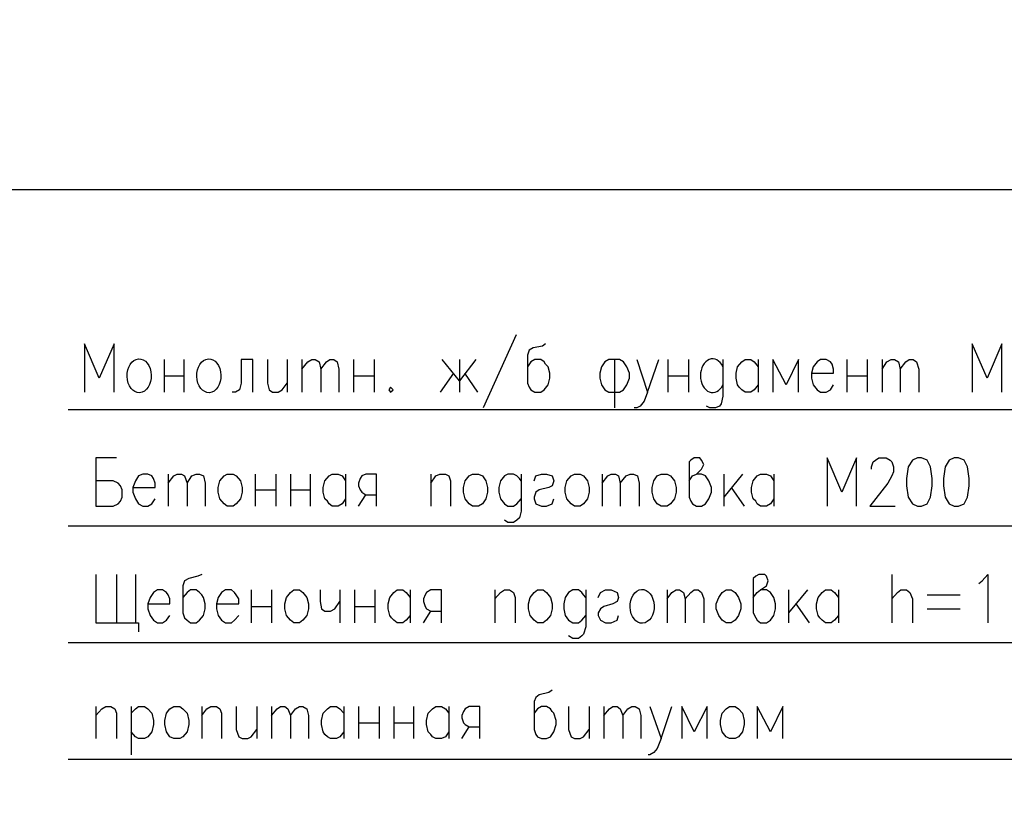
# Model space of a CAD drawing. Extents: x -119078 to 1619993, y 264752 to 340742.
# Tile 147 of 220: x 941929 to 947009, y 303168 to 307159. Entities that reach past the tile are written whole.
import ezdxf

# ---------------------------------------------------------------- set-up
doc = ezdxf.new("R2010")
doc.units = 0
doc.header["$MEASUREMENT"] = 0
doc.linetypes.add('CONTI', pattern=[0])
doc.layers.get('0').update_dxf_attribs({"color": 250, "linetype": 'CONTI'})
doc.layers.add('PDF _Геометрия', color=250, linetype='Continuous')
doc.styles.add('ICOCPEUR', font='isocpeui.ttf')

msp = doc.modelspace()

# ---------------------------------------------------------------- linework, layer by layer
at = {"layer": 'PDF _Геометрия', "color": 251, "lineweight": -3, "true_color": 0x535353}
msp.add_lwpolyline([(940057.866, 306282.881), (966656.594, 306282.881)], dxfattribs=at)
at = {"layer": 'PDF _Геометрия', "color": 7, "lineweight": -3}
for points in [[(944490.282, 305533.562), (944320.944, 305156.785)], [(942415.894, 305237.221), (942415.894, 305486.994), (942339.692, 305309.189), (942263.49, 305486.994), (942263.49, 305237.221)], [(944642.686, 305486.994), (944625.752, 305474.294), (944579.184, 305465.827), (944558.017, 305453.126), (944549.55, 305427.726), (944549.55, 305283.789), (944558.017, 305262.621), (944566.484, 305249.921), (944587.651, 305237.221), (944617.285, 305237.221), (944634.219, 305249.921), (944655.386, 305275.322), (944663.853, 305309.189), (944663.853, 305334.59), (944655.386, 305368.457), (944642.686, 305381.158), (944634.219, 305393.858), (944617.285, 305406.558), (944587.651, 305406.558), (944566.484, 305393.858), (944549.55, 305368.457)], [(946996.481, 305237.221), (946996.481, 305486.994), (946920.279, 305309.189), (946844.077, 305486.994), (946844.077, 305237.221)], [(942674.134, 305406.558), (942674.134, 305237.221)], [(942775.737, 305406.558), (942775.737, 305237.221)], [(943131.346, 305237.221), (943131.346, 305406.558), (943072.078, 305406.558), (943072.078, 305283.789), (943063.611, 305249.921), (943042.444, 305237.221), (943025.51, 305237.221)], [(943207.548, 305406.558), (943207.548, 305283.789), (943216.015, 305249.921), (943232.949, 305237.221), (943262.583, 305237.221), (943283.75, 305249.921), (943309.151, 305283.789)], [(943309.151, 305406.558), (943309.151, 305237.221)], [(943385.353, 305406.558), (943385.353, 305237.221)], [(943385.353, 305355.757), (943414.987, 305393.858), (943436.154, 305406.558), (943453.088, 305406.558), (943474.255, 305393.858), (943482.722, 305355.757), (943482.722, 305237.221)], [(943482.722, 305355.757), (943512.356, 305393.858), (943529.29, 305406.558), (943550.457, 305406.558), (943567.391, 305393.858), (943575.858, 305355.757), (943575.858, 305237.221)], [(943652.06, 305406.558), (943652.06, 305237.221)], [(943757.896, 305406.558), (943757.896, 305237.221)], [(944282.843, 305406.558), (944198.174, 305296.489), (944109.272, 305406.558)], [(944198.174, 305406.558), (944198.174, 305237.221)], [(944998.295, 305406.558), (944998.295, 305156.785)], [(945112.598, 305406.558), (945167.633, 305237.221), (945226.901, 305406.558)], [(945273.469, 305406.558), (945273.469, 305237.221)], [(945379.305, 305406.558), (945379.305, 305237.221)], [(945557.11, 305406.558), (945557.11, 305216.054), (945548.643, 305177.953), (945540.176, 305165.252), (945519.009, 305156.785), (945489.374, 305156.785), (945472.441, 305165.252)], [(945739.148, 305275.322), (945717.98, 305249.921), (945701.047, 305237.221), (945671.413, 305237.221), (945654.479, 305249.921), (945641.778, 305262.621), (945633.312, 305275.322), (945624.845, 305309.189), (945624.845, 305334.59), (945633.312, 305368.457), (945654.479, 305393.858), (945671.413, 305406.558), (945701.047, 305406.558), (945717.98, 305393.858), (945739.148, 305368.457)], [(945739.148, 305406.558), (945739.148, 305237.221)], [(945946.586, 305237.221), (945946.586, 305406.558), (945883.085, 305275.322), (945815.35, 305406.558), (945815.35, 305237.221)], [(946014.322, 305334.59), (946128.624, 305334.59), (946128.624, 305355.757), (946120.158, 305381.158), (946111.691, 305393.858), (946090.523, 305406.558), (946060.889, 305406.558), (946043.956, 305393.858), (946022.788, 305368.457), (946014.322, 305334.59), (946014.322, 305309.189), (946022.788, 305275.322), (946043.956, 305249.921), (946060.889, 305237.221), (946090.523, 305237.221), (946111.691, 305249.921), (946128.624, 305275.322)], [(946196.36, 305406.558), (946196.36, 305237.221)], [(946302.196, 305406.558), (946302.196, 305237.221)], [(946378.398, 305406.558), (946378.398, 305237.221)], [(946378.398, 305355.757), (946403.798, 305393.858), (946424.966, 305406.558), (946441.899, 305406.558), (946463.067, 305393.858), (946471.533, 305355.757), (946471.533, 305237.221)], [(946471.533, 305355.757), (946501.168, 305393.858), (946518.101, 305406.558), (946539.269, 305406.558), (946556.202, 305393.858), (946568.903, 305355.757), (946568.903, 305237.221)], [(942674.134, 305321.89), (942775.737, 305321.89)], [(943652.06, 305321.89), (943757.896, 305321.89)], [(944100.805, 305237.221), (944168.54, 305334.59)], [(944223.575, 305334.59), (944291.31, 305237.221)], [(945273.469, 305321.89), (945379.305, 305321.89)], [(946196.36, 305321.89), (946302.196, 305321.89)], [(945167.633, 305237.221), (945150.699, 305190.653), (945129.532, 305165.252), (945112.598, 305156.785), (945099.898, 305156.785)], [(942178.821, 305148.318), (949697.418, 305148.318)], [(942428.594, 304898.545), (942322.758, 304898.545), (942322.758, 304648.772), (942411.661, 304648.772), (942437.061, 304661.472), (942449.762, 304674.173), (942458.229, 304695.34), (942458.229, 304733.441), (942449.762, 304754.608), (942437.061, 304767.308), (942411.661, 304780.009), (942322.758, 304780.009)], [(945383.538, 304780.009), (945400.472, 304805.409), (945421.639, 304813.876), (945447.04, 304839.277), (945459.74, 304864.678), (945447.04, 304885.845), (945438.573, 304898.545), (945408.939, 304898.545), (945392.005, 304885.845), (945383.538, 304877.378), (945383.538, 304695.34), (945392.005, 304674.173), (945400.472, 304661.472), (945421.639, 304648.772), (945447.04, 304648.772), (945468.207, 304661.472), (945485.141, 304686.873), (945497.841, 304720.741), (945497.841, 304746.141), (945485.141, 304780.009), (945468.207, 304805.409), (945447.04, 304813.876), (945421.639, 304813.876)], [(946247.161, 304648.772), (946247.161, 304898.545), (946170.959, 304720.741), (946094.757, 304898.545), (946094.757, 304648.772)], [(946323.363, 304839.277), (946323.363, 304851.977), (946331.83, 304877.378), (946344.53, 304885.845), (946361.464, 304898.545), (946399.565, 304898.545), (946420.732, 304885.845), (946429.199, 304877.378), (946437.666, 304851.977), (946437.666, 304826.577), (946429.199, 304805.409), (946408.032, 304767.308), (946314.896, 304648.772), (946446.133, 304648.772)], [(942513.263, 304746.141), (942627.566, 304746.141), (942627.566, 304767.308), (942619.099, 304792.709), (942610.633, 304805.409), (942589.465, 304813.876), (942564.065, 304813.876), (942542.897, 304805.409), (942525.964, 304780.009), (942513.263, 304746.141), (942513.263, 304720.741), (942525.964, 304686.873), (942542.897, 304661.472), (942564.065, 304648.772), (942589.465, 304648.772), (942610.633, 304661.472), (942627.566, 304686.873)], [(942695.301, 304813.876), (942695.301, 304648.772)], [(942695.301, 304767.308), (942724.936, 304805.409), (942741.869, 304813.876), (942763.037, 304813.876), (942779.97, 304805.409), (942792.671, 304767.308), (942792.671, 304648.772)], [(942792.671, 304767.308), (942818.071, 304805.409), (942839.239, 304813.876), (942856.172, 304813.876), (942877.34, 304805.409), (942885.806, 304767.308), (942885.806, 304648.772)], [(943144.046, 304813.876), (943144.046, 304648.772)], [(943249.883, 304813.876), (943249.883, 304648.772)], [(943326.085, 304813.876), (943326.085, 304648.772)], [(943427.687, 304813.876), (943427.687, 304648.772)], [(943609.725, 304686.873), (943592.792, 304661.472), (943571.624, 304648.772), (943541.99, 304648.772), (943525.056, 304661.472), (943516.59, 304674.173), (943503.889, 304686.873), (943495.422, 304720.741), (943495.422, 304746.141), (943503.889, 304780.009), (943525.056, 304805.409), (943541.99, 304813.876), (943571.624, 304813.876), (943592.792, 304805.409), (943609.725, 304780.009)], [(943609.725, 304813.876), (943609.725, 304648.772)], [(943770.596, 304648.772), (943770.596, 304813.876), (943715.561, 304813.876), (943694.394, 304805.409), (943685.927, 304792.709), (943677.46, 304767.308), (943677.46, 304754.608), (943685.927, 304733.441), (943694.394, 304720.741), (943715.561, 304708.04), (943770.596, 304708.04)], [(944050.004, 304813.876), (944050.004, 304648.772)], [(944050.004, 304767.308), (944075.404, 304805.409), (944096.571, 304813.876), (944126.205, 304813.876), (944143.139, 304805.409), (944151.606, 304780.009), (944151.606, 304648.772)], [(944515.682, 304780.009), (944507.215, 304792.709), (944494.515, 304805.409), (944477.581, 304813.876), (944447.947, 304813.876), (944431.013, 304805.409), (944409.846, 304780.009), (944401.379, 304746.141), (944401.379, 304720.741), (944409.846, 304686.873), (944431.013, 304661.472), (944447.947, 304648.772), (944477.581, 304648.772), (944494.515, 304661.472), (944515.682, 304686.873)], [(944515.682, 304813.876), (944515.682, 304623.371), (944507.215, 304589.504), (944494.515, 304576.803), (944477.581, 304564.103), (944447.947, 304564.103), (944431.013, 304576.803)], [(944583.417, 304780.009), (944591.884, 304805.409), (944621.518, 304813.876), (944646.919, 304813.876), (944676.553, 304805.409), (944685.02, 304780.009), (944676.553, 304754.608), (944659.619, 304746.141), (944608.818, 304733.441), (944591.884, 304720.741), (944583.417, 304695.34), (944583.417, 304686.873), (944591.884, 304661.472), (944621.518, 304648.772), (944646.919, 304648.772), (944676.553, 304661.472), (944685.02, 304686.873)], [(944934.793, 304813.876), (944934.793, 304648.772)], [(944934.793, 304767.308), (944964.427, 304805.409), (944981.361, 304813.876), (945002.528, 304813.876), (945019.462, 304805.409), (945027.929, 304767.308), (945027.929, 304648.772)], [(945027.929, 304767.308), (945057.563, 304805.409), (945078.73, 304813.876), (945095.664, 304813.876), (945116.831, 304805.409), (945125.298, 304767.308), (945125.298, 304648.772)], [(945561.343, 304813.876), (945561.343, 304648.772)], [(945658.712, 304813.876), (945561.343, 304695.34)], [(945819.583, 304686.873), (945802.649, 304661.472), (945781.482, 304648.772), (945751.848, 304648.772), (945734.914, 304661.472), (945726.447, 304674.173), (945713.747, 304686.873), (945705.28, 304720.741), (945705.28, 304746.141), (945713.747, 304780.009), (945734.914, 304805.409), (945751.848, 304813.876), (945781.482, 304813.876), (945802.649, 304805.409), (945819.583, 304780.009)], [(945819.583, 304813.876), (945819.583, 304648.772)], [(943144.046, 304733.441), (943249.883, 304733.441)], [(943326.085, 304733.441), (943427.687, 304733.441)], [(943677.46, 304648.772), (943715.561, 304708.04)], [(945599.444, 304746.141), (945667.179, 304648.772)], [(942178.821, 304547.169), (949697.418, 304547.169)], [(942322.758, 304297.396), (942322.758, 304047.623), (942542.897, 304047.623), (942542.897, 304001.055)], [(942428.594, 304297.396), (942428.594, 304047.623)], [(942525.964, 304297.396), (942525.964, 304047.623)], [(942868.873, 304297.396), (942847.705, 304288.929), (942801.138, 304276.229), (942779.97, 304263.529), (942771.503, 304238.128), (942771.503, 304098.424), (942779.97, 304073.024), (942792.671, 304060.323), (942809.604, 304047.623), (942839.239, 304047.623), (942856.172, 304060.323), (942877.34, 304085.724), (942885.806, 304119.592), (942885.806, 304144.992), (942877.34, 304178.86), (942868.873, 304191.56), (942856.172, 304204.26), (942839.239, 304216.961), (942809.604, 304216.961), (942792.671, 304204.26), (942771.503, 304178.86)], [(945713.747, 304178.86), (945734.914, 304204.26), (945751.848, 304216.961), (945781.482, 304238.128), (945789.949, 304263.529), (945781.482, 304288.929), (945773.015, 304297.396), (945743.381, 304297.396), (945726.447, 304288.929), (945713.747, 304276.229), (945713.747, 304098.424), (945726.447, 304073.024), (945734.914, 304060.323), (945751.848, 304047.623), (945781.482, 304047.623), (945802.649, 304060.323), (945819.583, 304085.724), (945828.05, 304119.592), (945828.05, 304144.992), (945819.583, 304178.86), (945802.649, 304204.26), (945781.482, 304216.961), (945751.848, 304216.961)], [(946429.199, 304297.396), (946429.199, 304047.623)], [(946877.944, 304250.828), (946894.878, 304263.529), (946924.512, 304297.396), (946924.512, 304047.623)], [(942589.465, 304144.992), (942703.768, 304144.992), (942703.768, 304170.393), (942695.301, 304191.56), (942686.835, 304204.26), (942665.667, 304216.961), (942640.267, 304216.961), (942619.099, 304204.26), (942602.166, 304178.86), (942589.465, 304144.992), (942589.465, 304119.592), (942602.166, 304085.724), (942619.099, 304060.323), (942640.267, 304047.623), (942665.667, 304047.623), (942686.835, 304060.323), (942703.768, 304085.724)], [(942945.075, 304144.992), (943059.378, 304144.992), (943059.378, 304170.393), (943046.677, 304191.56), (943038.21, 304204.26), (943021.277, 304216.961), (942991.643, 304216.961), (942970.475, 304204.26), (942953.542, 304178.86), (942945.075, 304144.992), (942945.075, 304119.592), (942953.542, 304085.724), (942970.475, 304060.323), (942991.643, 304047.623), (943021.277, 304047.623), (943038.21, 304060.323), (943059.378, 304085.724)], [(943122.879, 304216.961), (943122.879, 304047.623)], [(943228.715, 304216.961), (943228.715, 304047.623)], [(943478.489, 304216.961), (943478.489, 304157.693), (943486.955, 304119.592), (943503.889, 304106.891), (943533.523, 304106.891), (943554.691, 304119.592), (943580.091, 304157.693)], [(943580.091, 304216.961), (943580.091, 304047.623)], [(943656.293, 304216.961), (943656.293, 304047.623)], [(943762.129, 304216.961), (943762.129, 304047.623)], [(943944.167, 304085.724), (943923, 304060.323), (943906.066, 304047.623), (943876.432, 304047.623), (943859.499, 304060.323), (943846.798, 304073.024), (943838.331, 304085.724), (943829.864, 304119.592), (943829.864, 304144.992), (943838.331, 304178.86), (943859.499, 304204.26), (943876.432, 304216.961), (943906.066, 304216.961), (943923, 304204.26), (943944.167, 304178.86)], [(943944.167, 304216.961), (943944.167, 304047.623)], [(944105.038, 304047.623), (944105.038, 304216.961), (944050.004, 304216.961), (944028.836, 304204.26), (944020.369, 304191.56), (944011.903, 304170.393), (944011.903, 304157.693), (944020.369, 304132.292), (944028.836, 304119.592), (944050.004, 304106.891), (944105.038, 304106.891)], [(944380.212, 304216.961), (944380.212, 304047.623)], [(944380.212, 304170.393), (944409.846, 304204.26), (944431.013, 304216.961), (944456.414, 304216.961), (944477.581, 304204.26), (944486.048, 304178.86), (944486.048, 304047.623)], [(944850.124, 304178.86), (944837.424, 304191.56), (944828.957, 304204.26), (944812.023, 304216.961), (944782.389, 304216.961), (944761.222, 304204.26), (944744.288, 304178.86), (944735.821, 304144.992), (944735.821, 304119.592), (944744.288, 304085.724), (944761.222, 304060.323), (944782.389, 304047.623), (944812.023, 304047.623), (944828.957, 304060.323), (944850.124, 304085.724)], [(944850.124, 304216.961), (944850.124, 304026.456), (944837.424, 303988.355), (944828.957, 303979.888), (944812.023, 303967.188), (944782.389, 303967.188), (944761.222, 303979.888)], [(944913.626, 304178.86), (944926.326, 304204.26), (944951.727, 304216.961), (944981.361, 304216.961), (945010.995, 304204.26), (945019.462, 304178.86), (945010.995, 304157.693), (944989.828, 304144.992), (944943.26, 304132.292), (944926.326, 304119.592), (944913.626, 304098.424), (944913.626, 304085.724), (944926.326, 304060.323), (944951.727, 304047.623), (944981.361, 304047.623), (945010.995, 304060.323), (945019.462, 304085.724)], [(945269.235, 304216.961), (945269.235, 304047.623)], [(945269.235, 304170.393), (945294.636, 304204.26), (945315.803, 304216.961), (945332.737, 304216.961), (945353.904, 304204.26), (945362.371, 304170.393), (945362.371, 304047.623)], [(945362.371, 304170.393), (945392.005, 304204.26), (945408.939, 304216.961), (945430.106, 304216.961), (945447.04, 304204.26), (945459.74, 304170.393), (945459.74, 304047.623)], [(945895.785, 304216.961), (945895.785, 304047.623)], [(945993.154, 304216.961), (945895.785, 304098.424)], [(946154.025, 304085.724), (946132.858, 304060.323), (946115.924, 304047.623), (946086.29, 304047.623), (946069.356, 304060.323), (946056.656, 304073.024), (946048.189, 304085.724), (946039.722, 304119.592), (946039.722, 304144.992), (946048.189, 304178.86), (946069.356, 304204.26), (946086.29, 304216.961), (946115.924, 304216.961), (946132.858, 304204.26), (946154.025, 304178.86)], [(946154.025, 304216.961), (946154.025, 304047.623)], [(946429.199, 304170.393), (946458.833, 304204.26), (946475.767, 304216.961), (946505.401, 304216.961), (946522.335, 304204.26), (946535.035, 304170.393), (946535.035, 304047.623)], [(946611.237, 304191.56), (946780.575, 304191.56)], [(943122.879, 304132.292), (943228.715, 304132.292)], [(943656.293, 304132.292), (943762.129, 304132.292)], [(944011.903, 304047.623), (944050.004, 304106.891)], [(945933.886, 304144.992), (946001.621, 304047.623)], [(946611.237, 304119.592), (946780.575, 304119.592)], [(942178.821, 303946.02), (949697.418, 303946.02)], [(944676.553, 303700.481), (944659.619, 303687.78), (944608.818, 303675.08), (944591.884, 303662.38), (944583.417, 303641.212), (944583.417, 303497.275), (944591.884, 303471.875), (944600.351, 303459.174), (944621.518, 303450.707), (944646.919, 303450.707), (944668.086, 303459.174), (944685.02, 303484.575), (944697.72, 303522.676), (944697.72, 303543.843), (944685.02, 303581.944), (944676.553, 303590.411), (944668.086, 303603.111), (944646.919, 303615.812), (944621.518, 303615.812), (944600.351, 303603.111), (944583.417, 303581.944)], [(942322.758, 303615.812), (942322.758, 303450.707)], [(942322.758, 303569.244), (942352.392, 303603.111), (942373.56, 303615.812), (942398.96, 303615.812), (942420.128, 303603.111), (942428.594, 303581.944), (942428.594, 303450.707)], [(942504.796, 303615.812), (942504.796, 303366.039)], [(942504.796, 303581.944), (942525.964, 303603.111), (942542.897, 303615.812), (942572.532, 303615.812), (942589.465, 303603.111), (942610.633, 303581.944), (942619.099, 303543.843), (942619.099, 303522.676), (942610.633, 303484.575), (942589.465, 303459.174), (942572.532, 303450.707), (942542.897, 303450.707), (942525.964, 303459.174), (942504.796, 303484.575)], [(942868.873, 303615.812), (942868.873, 303450.707)], [(942868.873, 303569.244), (942894.273, 303603.111), (942915.441, 303615.812), (942945.075, 303615.812), (942962.008, 303603.111), (942970.475, 303581.944), (942970.475, 303450.707)], [(943046.677, 303615.812), (943046.677, 303497.275), (943059.378, 303459.174), (943076.311, 303450.707), (943105.946, 303450.707), (943122.879, 303459.174), (943152.513, 303497.275)], [(943152.513, 303615.812), (943152.513, 303450.707)], [(943228.715, 303615.812), (943228.715, 303450.707)], [(943228.715, 303569.244), (943258.349, 303603.111), (943275.283, 303615.812), (943296.45, 303615.812), (943313.384, 303603.111), (943326.085, 303569.244), (943326.085, 303450.707)], [(943326.085, 303569.244), (943351.485, 303603.111), (943372.652, 303615.812), (943389.586, 303615.812), (943410.753, 303603.111), (943419.22, 303569.244), (943419.22, 303450.707)], [(943601.258, 303484.575), (943580.091, 303459.174), (943563.157, 303450.707), (943533.523, 303450.707), (943516.59, 303459.174), (943503.889, 303471.875), (943495.422, 303484.575), (943486.955, 303522.676), (943486.955, 303543.843), (943495.422, 303581.944), (943516.59, 303603.111), (943533.523, 303615.812), (943563.157, 303615.812), (943580.091, 303603.111), (943601.258, 303581.944)], [(943601.258, 303615.812), (943601.258, 303450.707)], [(943677.46, 303615.812), (943677.46, 303450.707)], [(943783.297, 303615.812), (943783.297, 303450.707)], [(943859.499, 303615.812), (943859.499, 303450.707)], [(943961.101, 303615.812), (943961.101, 303450.707)], [(944143.139, 303484.575), (944126.205, 303459.174), (944105.038, 303450.707), (944075.404, 303450.707), (944058.47, 303459.174), (944050.004, 303471.875), (944037.303, 303484.575), (944028.836, 303522.676), (944028.836, 303543.843), (944037.303, 303581.944), (944058.47, 303603.111), (944075.404, 303615.812), (944105.038, 303615.812), (944126.205, 303603.111), (944143.139, 303581.944)], [(944143.139, 303615.812), (944143.139, 303450.707)], [(944304.01, 303450.707), (944304.01, 303615.812), (944248.975, 303615.812), (944227.808, 303603.111), (944219.341, 303590.411), (944210.874, 303569.244), (944210.874, 303556.544), (944219.341, 303531.143), (944227.808, 303522.676), (944248.975, 303509.976), (944304.01, 303509.976)], [(944761.222, 303615.812), (944761.222, 303497.275), (944773.922, 303459.174), (944790.856, 303450.707), (944820.49, 303450.707), (944837.424, 303459.174), (944867.058, 303497.275)], [(944867.058, 303615.812), (944867.058, 303450.707)], [(944943.26, 303615.812), (944943.26, 303450.707)], [(944943.26, 303569.244), (944972.894, 303603.111), (944989.828, 303615.812), (945010.995, 303615.812), (945027.929, 303603.111), (945040.629, 303569.244), (945040.629, 303450.707)], [(945040.629, 303569.244), (945066.03, 303603.111), (945087.197, 303615.812), (945104.131, 303615.812), (945125.298, 303603.111), (945133.765, 303569.244), (945133.765, 303450.707)], [(945180.333, 303615.812), (945239.601, 303450.707), (945294.636, 303615.812)], [(945476.674, 303450.707), (945476.674, 303615.812), (945408.939, 303484.575), (945345.437, 303615.812), (945345.437, 303450.707)], [(945866.151, 303450.707), (945866.151, 303615.812), (945802.649, 303484.575), (945734.914, 303615.812), (945734.914, 303450.707)], [(943677.46, 303531.143), (943783.297, 303531.143)], [(943859.499, 303531.143), (943961.101, 303531.143)], [(944210.874, 303450.707), (944248.975, 303509.976)], [(945239.601, 303450.707), (945218.434, 303399.906), (945201.5, 303378.739), (945180.333, 303366.039), (945171.866, 303366.039)], [(942178.821, 303344.871), (949697.418, 303344.871)]]:
    msp.add_lwpolyline(points, dxfattribs=at)
for points in [[(945023.696, 305406.558), (944968.661, 305406.558), (944947.494, 305393.858), (944930.56, 305368.457), (944922.093, 305334.59), (944922.093, 305309.189), (944930.56, 305275.322), (944947.494, 305249.921), (944968.661, 305237.221), (945023.696, 305237.221), (945044.863, 305249.921), (945061.797, 305275.322), (945074.497, 305309.189), (945074.497, 305334.59), (945061.797, 305368.457), (945044.863, 305393.858)], [(943842.565, 305262.621), (943834.098, 305249.921), (943842.565, 305237.221), (943855.265, 305249.921)], [(946560.436, 304898.545), (946535.035, 304885.845), (946513.868, 304851.977), (946505.401, 304792.709), (946505.401, 304754.608), (946513.868, 304695.34), (946535.035, 304661.472), (946560.436, 304648.772), (946581.603, 304648.772), (946611.237, 304661.472), (946628.171, 304695.34), (946636.638, 304754.608), (946636.638, 304792.709), (946628.171, 304851.977), (946611.237, 304885.845), (946581.603, 304898.545)], [(946750.941, 304898.545), (946725.54, 304885.845), (946704.373, 304851.977), (946695.906, 304792.709), (946695.906, 304754.608), (946704.373, 304695.34), (946725.54, 304661.472), (946750.941, 304648.772), (946772.108, 304648.772), (946801.742, 304661.472), (946818.676, 304695.34), (946827.143, 304754.608), (946827.143, 304792.709), (946818.676, 304851.977), (946801.742, 304885.845), (946772.108, 304898.545)], [(943000.109, 304813.876), (943029.744, 304813.876), (943046.677, 304805.409), (943067.845, 304780.009), (943076.311, 304746.141), (943076.311, 304720.741), (943067.845, 304686.873), (943046.677, 304661.472), (943029.744, 304648.772), (943000.109, 304648.772), (942983.176, 304661.472), (942962.008, 304686.873), (942953.542, 304720.741), (942953.542, 304746.141), (942962.008, 304780.009), (942983.176, 304805.409)], [(944265.909, 304813.876), (944295.543, 304813.876), (944316.71, 304805.409), (944333.644, 304780.009), (944342.111, 304746.141), (944342.111, 304720.741), (944333.644, 304686.873), (944316.71, 304661.472), (944295.543, 304648.772), (944265.909, 304648.772), (944248.975, 304661.472), (944227.808, 304686.873), (944219.341, 304720.741), (944219.341, 304746.141), (944227.808, 304780.009), (944248.975, 304805.409)], [(944790.856, 304813.876), (944820.49, 304813.876), (944837.424, 304805.409), (944858.591, 304780.009), (944867.058, 304746.141), (944867.058, 304720.741), (944858.591, 304686.873), (944837.424, 304661.472), (944820.49, 304648.772), (944790.856, 304648.772), (944773.922, 304661.472), (944752.755, 304686.873), (944744.288, 304720.741), (944744.288, 304746.141), (944752.755, 304780.009), (944773.922, 304805.409)], [(945239.601, 304813.876), (945269.235, 304813.876), (945286.169, 304805.409), (945307.336, 304780.009), (945315.803, 304746.141), (945315.803, 304720.741), (945307.336, 304686.873), (945286.169, 304661.472), (945269.235, 304648.772), (945239.601, 304648.772), (945218.434, 304661.472), (945201.5, 304686.873), (945193.033, 304720.741), (945193.033, 304746.141), (945201.5, 304780.009), (945218.434, 304805.409)], [(943343.018, 304216.961), (943372.652, 304216.961), (943389.586, 304204.26), (943410.753, 304178.86), (943419.22, 304144.992), (943419.22, 304119.592), (943410.753, 304085.724), (943389.586, 304060.323), (943372.652, 304047.623), (943343.018, 304047.623), (943326.085, 304060.323), (943304.917, 304085.724), (943296.45, 304119.592), (943296.45, 304144.992), (943304.917, 304178.86), (943326.085, 304204.26)], [(944600.351, 304216.961), (944629.985, 304216.961), (944646.919, 304204.26), (944668.086, 304178.86), (944676.553, 304144.992), (944676.553, 304119.592), (944668.086, 304085.724), (944646.919, 304060.323), (944629.985, 304047.623), (944600.351, 304047.623), (944583.417, 304060.323), (944562.25, 304085.724), (944553.783, 304119.592), (944553.783, 304144.992), (944562.25, 304178.86), (944583.417, 304204.26)], [(945574.043, 304216.961), (945599.444, 304216.961), (945620.611, 304204.26), (945637.545, 304178.86), (945650.245, 304144.992), (945650.245, 304119.592), (945637.545, 304085.724), (945620.611, 304060.323), (945599.444, 304047.623), (945574.043, 304047.623), (945552.876, 304060.323), (945535.942, 304085.724), (945523.242, 304119.592), (945523.242, 304144.992), (945535.942, 304178.86), (945552.876, 304204.26)], [(942724.936, 303615.812), (942754.57, 303615.812), (942771.503, 303603.111), (942792.671, 303581.944), (942801.138, 303543.843), (942801.138, 303522.676), (942792.671, 303484.575), (942771.503, 303459.174), (942754.57, 303450.707), (942724.936, 303450.707), (942703.768, 303459.174), (942686.835, 303484.575), (942678.368, 303522.676), (942678.368, 303543.843), (942686.835, 303581.944), (942703.768, 303603.111)], [(945590.977, 303615.812), (945620.611, 303615.812), (945637.545, 303603.111), (945658.712, 303581.944), (945667.179, 303543.843), (945667.179, 303522.676), (945658.712, 303484.575), (945637.545, 303459.174), (945620.611, 303450.707), (945590.977, 303450.707), (945574.043, 303459.174), (945552.876, 303484.575), (945544.409, 303522.676), (945544.409, 303543.843), (945552.876, 303581.944), (945574.043, 303603.111)]]:
    msp.add_lwpolyline(points, close=True, dxfattribs=at)
for centre, major_axis, ratio, start_param, end_param in [((942545.255, 305321.89), (0, 87.259), 0.71386125, 0.2441637, 6.527349), ((942905.098, 305321.89), (0, 87.259), 0.71386125, 0.2441636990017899, 6.527349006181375), ((945504.192, 305321.89), (0, 87.147), 0.71842123, 5.27615652, 10.43180629), ((945140.356, 304132.292), (0, 87.259), 0.71386125, 0.2441636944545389, 6.527349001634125)]:
    msp.add_ellipse(centre, major_axis=major_axis, ratio=ratio, start_param=start_param, end_param=end_param, dxfattribs=at)

# ---------------------------------------------------------------- texts
at = {"linetype": 'Continuous', "lineweight": 25, "ltscale": 15, "insert": (12863.76, 311222.017), "char_height": 250, "width": 17877.44941, "attachment_point": 1, "style": 'ICOCPEUR'}
msp.add_mtext('\\pi4862.31;{\\H1.16667x;\\LАнтисейсмические мероприятия\\P\\pi0;\\H0.71428x;\\l       Для обеспечения сейсмостойкости несущих конструкций и фундаментов соблюдены все условия КМК 2.01.03-19 «Строительство в сейсмических районах».\\P\\pi5355.138;\\H1.4x;\\LАнтикоррозионная защита\\l\\P\\pi0;\\H0.71428x;       Защита конструкций от коррозии должна производиться в соответствии КМК 2.03.11-96 "Защита строительных конструкций от коррозии" ГОСТ 9.402-2004 «Покрытия лакокрасочные. Подготовка (металлических поверхностей перед окрашиванием». Антикоррозионное покрытие должно обеспечивать защиту конструкций. \\P       \\A1;Все несущие металлоконструкции грунтовать и\\A0; окрасить эмалью ПФ-115 (ГОСТ6465-76) за 2 раза по грунтовке ГФ-021 (ГОСТ 25129-82)\\A1;.\\P      Для железобетонных конструкций использовать бетон \\A0;на портландцементе по ГОСТ 10178-85*,\\A1; водонепроницаемости W\\A0;4\\A1; и морозостойкостью F100\\A0;.\\A1;\\P\\A0;       \\A1;Все \\A0;поверхности бетонных и ж.б конструкций, соприкасающиеся с грунтом обмазать \\A1;\\C256;горячим битумом за 2 раза\\A0;\\C0; по ГОСТ 28379-89.}\\P\\pi5566.64787;{\\H1.16666x;\\LАнтипросадочные мероприятия\\A1;\\l\\P\\pi0;\\H0.71428x;        В соответствии с требованиями КМК 2.02.01-98 приняты противопросадочные мероприятия для первого типа грунтовых условий. Для устранения просадочных свойств грунтов I типа предусмотрено уплотнение тяжелыми трамбовками грунтов в основании котлованов и устройство подготовки из бетона класса В7,5. Насыпные грунты и строительный мусор толщиной до 1,5м удалить и заменить засыпкой из ГПС до бетонной подготовки.}', dxfattribs=at)

doc.saveas('drawing.dxf')
